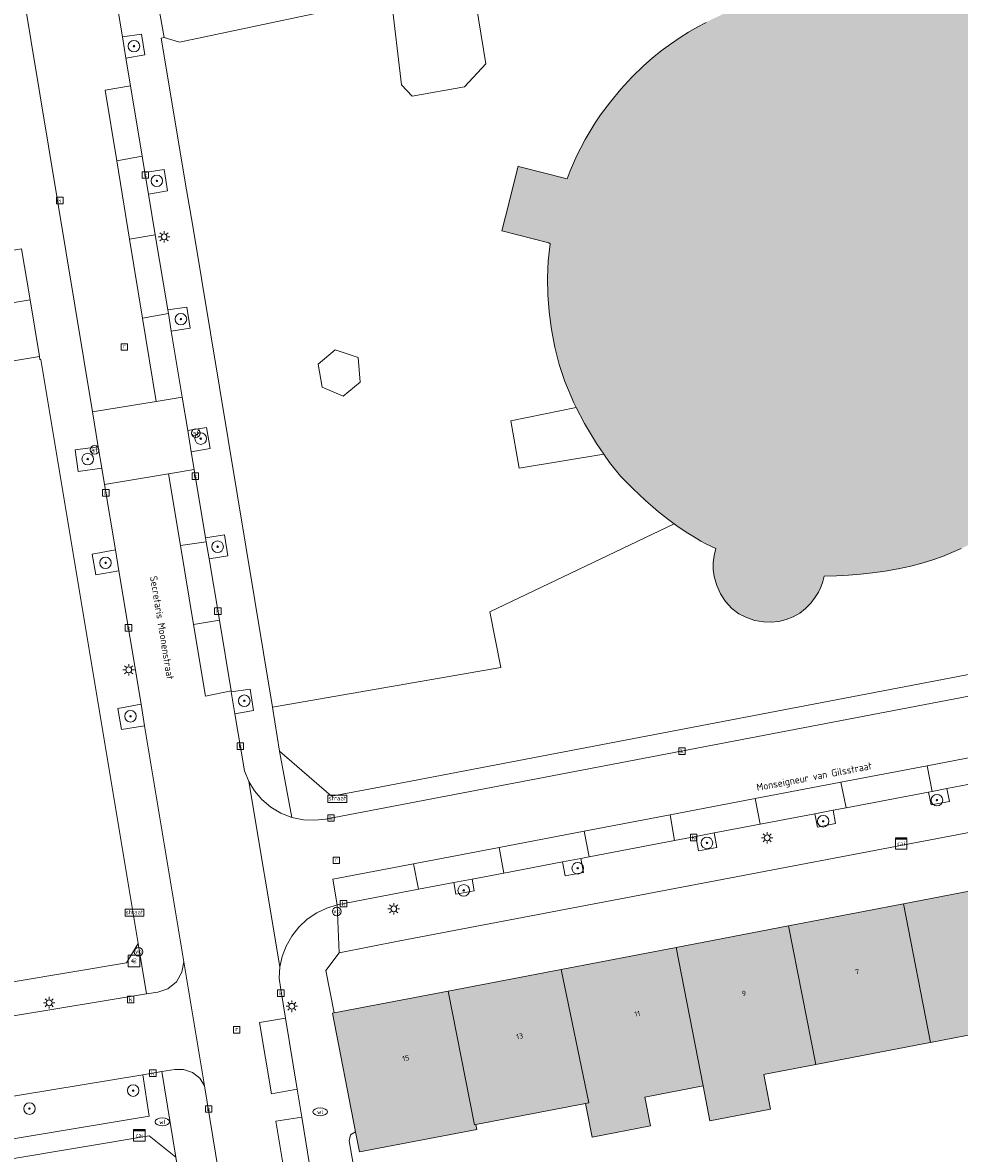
# Model space of a CAD drawing. Header units: metres. Extents: x 196496 to 197479, y 355250 to 356324.
# Tile 13 of 119: x 196858 to 196923, y 355646 to 355725. Entities that reach past the tile are written whole.
import ezdxf
from ezdxf.enums import TextEntityAlignment as Align

# ---------------------------------------------------------------- set-up
doc = ezdxf.new("R2010")
doc.units = ezdxf.units.M
doc.layers.get('0').update_dxf_attribs({"lineweight": 9})
for name, color, linetype, lineweight in [('B-WE-GR-BEPLANTING_CULTUUR_HEESTERS-GV', 251, 'Continuous', 9), ('B-WE-GR-BOOM-S', 251, 'Continuous', 9), ('B-WE-IE-MEUBILAIR_WEGMEUBILAIR-GV', 251, 'Continuous', 9), ('B-WE-IE-MEUBILAIR_WEGMEUBILAIR-S', 251, 'Continuous', 9), ('B-WE-IE-MEUBILAIR_WEGMEUBILAIR_VERKEERSBORD-S', 251, 'Continuous', 9), ('B-WE-KL-DATA-S', 251, 'Continuous', 9), ('B-WE-KL-ET_LS_OV_LICHTMAST-S', 251, 'Continuous', 9), ('B-WE-KL-WATER-S', 251, 'Continuous', 9), ('B-WE-OG-BEBOUWING-GV', 251, 'Continuous', 9), ('B-WE-OG-BEBOUWING_HUISNUMMER-T35', 90, 'Continuous', 9), ('B-WE-OG-BEBOUWING_STRAATNAAM-T35', 130, 'Continuous', 9), ('B-WE-OG-TERREIN_CULTUURSCHEIDING-GV', 251, 'Continuous', 9), ('B-WE-OG-TERREIN_ERF-GV', 251, 'Continuous', 9), ('B-WE-RI-GWA_KOLK-S', 251, 'Continuous', 9), ('B-WE-RI-GWA_RIOOLPUT-S', 251, 'Continuous', 9), ('B-WE-VH-ONVERHARD-GV', 251, 'Continuous', 9), ('B-WE-VH-VERHARDING_ASFALT-GV', 251, 'Continuous', 9), ('B-WE-VH-VERHARDING_BETONSTRAATSTEEN-GV', 251, 'Continuous', 9), ('B-WE-VH-VERHARDING_OPEN-GV', 251, 'Continuous', 9), ('B-WE-VH-VERHARDING_TEGEL-GV', 251, 'Continuous', 9), ('B-WE-VW-AFSLUITPAAL-S', 251, 'Continuous', 9)]:
    doc.layers.add(name, color=color, linetype=linetype, lineweight=lineweight)
doc.layers.add('X-XX-AL-PRESENTATIE_GEBOUW3-V', color=7, linetype='Continuous', lineweight=9, true_color=0xebe1d6)
doc.styles.add('NLCS-ISO', font='NLCS-ISO.ttf')
doc.styles.add('NLCS-ISO-ANNOTATIEF-T35', font='NLCS-ISO.ttf', dxfattribs={"height": 3.5})

# ---------------------------------------------------------------- blocks, each defined once
blk = doc.blocks.new('SIE-WEG_VERKEERSBORD_STRAATNAAM-SO')
at = {"color": 0, "linetype": 'ByBlock', "lineweight": 18}
blk.add_lwpolyline([(-3.25, -1.25), (3.25, -1.25), (3.25, 1.25), (-3.25, 1.25)], close=True, dxfattribs=at)
at = {"color": 0, "linetype": 'ByBlock', "lineweight": 18, "style": 'NLCS-ISO'}
blk.add_text('straat', height=1.5, dxfattribs=at).set_placement((0, 0.15), align=Align.MIDDLE_CENTER)
blk = doc.blocks.new('SKL-DATA_SIGNAAL_CAIKAST-SO')
at = {"color": 0, "linetype": 'ByBlock', "lineweight": 18}
for points in [[(-2, 2), (2, 2), (2, 1.68), (-2, 1.68)], [(-2, 1.52), (2, 1.52), (2, -2), (-2, -2)]]:
    blk.add_lwpolyline(points, close=True, dxfattribs=at)
at = {"color": 0, "linetype": 'ByBlock', "lineweight": 18, "style": 'NLCS-ISO'}
blk.add_text('cai', height=1.5, dxfattribs=at).set_placement((0, 0), align=Align.MIDDLE_CENTER)
blk = doc.blocks.new('SKL-ET_OV_LICHTMAST-SO')
at = {"color": 0, "linetype": 'ByBlock', "lineweight": 18}
for points in [[(-1.25, 0), (-2, 0)], [(-1.41, 1.41), (-0.88, 0.88)], [(0, 2), (0, 1.25)], [(0.88, 0.88), (1.41, 1.41)], [(2, 0), (1.25, 0)], [(-1.41, -1.41), (-0.88, -0.88)], [(0, -1.25), (0, -2)], [(0.88, -0.88), (1.41, -1.41)]]:
    blk.add_lwpolyline(points, dxfattribs=at)
blk.add_circle((0, 0), 1, dxfattribs=at)
blk = doc.blocks.new('SIE-WEG_PAAL_VERKEERSBORD-SO')
at = {"color": 0, "linetype": 'ByBlock', "lineweight": 18}
blk.add_circle((0, 0), 1.5, dxfattribs=at)
at = {"color": 0, "linetype": 'ByBlock', "lineweight": 18, "style": 'NLCS-ISO'}
blk.add_text('vb', height=1.5, dxfattribs=at).set_placement((0, 0.13), align=Align.MIDDLE_CENTER)
blk = doc.blocks.new('SVW-AFSLUITPAAL-SO')
at = {"lineweight": 18}
blk.add_circle((0, 0), 1.5, dxfattribs=at)
at = {"lineweight": 18, "style": 'NLCS-ISO'}
blk.add_text('af', height=1.8, dxfattribs=at).set_placement((0, 0), align=Align.MIDDLE_CENTER)
blk = doc.blocks.new('SRI-PUT_INSPECTIEPUT_RIOOLPUT-SO')
at = {"color": 0, "linetype": 'ByBlock', "lineweight": 18}
blk.add_lwpolyline([(-1.12, -1.12), (1.12, -1.12), (1.12, 1.12), (-1.12, 1.12)], close=True, dxfattribs=at)
at = {"color": 0, "linetype": 'ByBlock', "lineweight": 18, "style": 'NLCS-ISO'}
blk.add_text('r', height=1.5, dxfattribs=at).set_placement((0, 0.28), align=Align.MIDDLE_CENTER)
blk = doc.blocks.new('SRI-KOLK-SO')
at = {"color": 0, "linetype": 'ByBlock', "lineweight": 18}
blk.add_lwpolyline([(-1.125, -1.125), (1.125, -1.125), (1.125, 1.125), (-1.125, 1.125)], close=True, dxfattribs=at)
at = {"color": 0, "linetype": 'ByBlock', "lineweight": 18, "style": 'NLCS-ISO'}
blk.add_text('k', height=1.5, dxfattribs=at).set_placement((0, 0), align=Align.MIDDLE_CENTER)
blk = doc.blocks.new('SKL-WATER_WATERLEIDINGPUT-SO')
at = {"color": 0, "linetype": 'ByBlock', "lineweight": 18}
blk.add_ellipse((0, 0), major_axis=(2.5, 0), ratio=0.54, dxfattribs=at)
at = {"color": 0, "linetype": 'ByBlock', "lineweight": 18, "style": 'NLCS-ISO'}
blk.add_text('wl', height=1.5, dxfattribs=at).set_placement((0, 0), align=Align.MIDDLE_CENTER)
blk = doc.blocks.new('SIE-WEG_BETAALAUTOMAAT-SO')
at = {"color": 0, "linetype": 'ByBlock', "lineweight": 18}
blk.add_lwpolyline([(-2, -2), (2, -2), (2, 2), (-2, 2)], close=True, dxfattribs=at)
at = {"color": 0, "linetype": 'ByBlock', "lineweight": 18, "style": 'NLCS-ISO'}
blk.add_text('€', height=1.5, dxfattribs=at).set_placement((0, 0), align=Align.MIDDLE_CENTER)
blk = doc.blocks.new('SGR-BOOM_01-SO')
at = {"linetype": 'ByBlock', "lineweight": 18}
h = blk.add_hatch(color=0, dxfattribs=at)
h.dxf.hatch_style = 1
edge = h.paths.add_edge_path()
edge.add_arc((0, 0), 0.25, 0, 360)
at = {"color": 0, "linetype": 'ByBlock', "lineweight": 18}
for radius in [2, 0.25]:
    blk.add_circle((0, 0), radius, dxfattribs=at)

msp = doc.modelspace()

# ---------------------------------------------------------------- hatches: boundary and pattern name
at = {"layer": 'X-XX-AL-PRESENTATIE_GEBOUW3-V'}
for points in [[(196939.926, 355698.168), (196940.68, 355701.215), (196941.284, 355703.655), (196942.169, 355707.233), (196934.793, 355709.042), (196934.703, 355709.792), (196934.646, 355710.165), (196934.572, 355710.535), (196934.322, 355711.585), (196934.041, 355712.627), (196933.715, 355713.656), (196933.329, 355714.664), (196932.956, 355715.496), (196932.54, 355716.307), (196932.084, 355717.097), (196931.59, 355717.863), (196930.992, 355718.7), (196930.354, 355719.508), (196929.676, 355720.282), (196928.957, 355721.018), (196930.444, 355722.596), (196930.666, 355722.859), (196930.856, 355723.146), (196931.011, 355723.453), (196931.127, 355723.777), (196931.212, 355724.152), (196931.255, 355724.535), (196931.246, 355724.92), (196931.179, 355725.299), (196931.033, 355725.731), (196930.825, 355726.136), (196930.563, 355726.508), (196930.254, 355726.842), (196929.983, 355727.063), (196929.683, 355727.242), (196929.636, 355727.263), (196929.363, 355727.381), (196929.029, 355727.484), (196924.948, 355728.507), (196924.511, 355728.616), (196916.528, 355730.602), (196916.056, 355730.72), (196911.977, 355731.737), (196911.522, 355731.814), (196911.06, 355731.82), (196910.603, 355731.755), (196910.162, 355731.62), (196909.75, 355731.418), (196909.376, 355731.151), (196909.046, 355730.834), (196908.758, 355730.477), (196908.598, 355730.207), (196908.484, 355729.915), (196908.402, 355729.613), (196908.338, 355729.306), (196908.306, 355729.07), (196908.295, 355728.832), (196908.302, 355728.594), (196908.325, 355728.357), (196907.883, 355728.437), (196907.682, 355728.461), (196907.48, 355728.462), (196907.279, 355728.441), (196907.08, 355728.402), (196906.79, 355728.311), (196906.654, 355728.242), (196906.533, 355728.15), (196906.289, 355727.891), (196906.085, 355727.6), (196905.932, 355727.278), (196905.847, 355726.932), (196905.838, 355726.681), (196905.882, 355726.433), (196905.965, 355726.197), (196906.074, 355725.971), (196906.196, 355725.784), (196906.342, 355725.615), (196906.51, 355725.467), (196906.695, 355725.342), (196906.713, 355725.233), (196906.085, 355724.932), (196905.468, 355724.624), (196904.86, 355724.297), (196904.264, 355723.949), (196903.681, 355723.58), (196903.017, 355723.128), (196902.366, 355722.658), (196901.735, 355722.16), (196901.134, 355721.627), (196900.331, 355720.833), (196899.572, 355719.998), (196898.853, 355719.128), (196898.17, 355718.228), (196897.793, 355717.679), (196897.445, 355717.112), (196897.118, 355716.532), (196896.805, 355715.944), (196896.545, 355715.423), (196896.302, 355714.894), (196896.074, 355714.359), (196895.861, 355713.817), (196892.589, 355714.651), (196892.487, 355714.677), (196891.596, 355711.2), (196891.342, 355710.208), (196894.591, 355709.382), (196894.685, 355709.323), (196894.564, 355708.153), (196894.51, 355706.978), (196894.525, 355705.801), (196894.612, 355704.628), (196894.775, 355703.399), (196895.004, 355702.18), (196895.313, 355700.978), (196895.711, 355699.803), (196896.335, 355698.325), (196896.494, 355698.012), (196897.06, 355696.895), (196897.884, 355695.519), (196898.391, 355694.792), (196898.802, 355694.204), (196899.563, 355693.274), (196900.399, 355692.41), (196901.281, 355691.595), (196902.186, 355690.806), (196902.804, 355690.307), (196903.273, 355689.963), (196903.444, 355689.838), (196904.101, 355689.393), (196904.773, 355688.97), (196905.109, 355688.775), (196905.452, 355688.595), (196906.152, 355688.26), (196906.029, 355687.788), (196905.96, 355687.306), (196905.956, 355686.818), (196906.026, 355686.335), (196906.206, 355685.72), (196906.466, 355685.135), (196906.813, 355684.595), (196907.249, 355684.125), (196907.73, 355683.762), (196908.267, 355683.489), (196908.839, 355683.302), (196909.431, 355683.193), (196909.96, 355683.17), (196910.487, 355683.225), (196911, 355683.353), (196911.492, 355683.549), (196911.939, 355683.807), (196912.341, 355684.13), (196912.7, 355684.499), (196913.021, 355684.902), (196913.235, 355685.24), (196913.409, 355685.601), (196913.543, 355685.978), (196913.643, 355686.366), (196914.477, 355686.378), (196915.311, 355686.416), (196916.143, 355686.482), (196916.972, 355686.576), (196917.859, 355686.705), (196918.741, 355686.861), (196919.617, 355687.049), (196920.484, 355687.277), (196921.152, 355687.485), (196921.81, 355687.723), (196922.458, 355687.985), (196923.099, 355688.265), (196923.673, 355688.537), (196924.237, 355688.828), (196924.782, 355689.131), (196925.319, 355689.45), (196925.492, 355689.037), (196925.714, 355688.648), (196925.988, 355688.294), (196926.312, 355687.985), (196926.76, 355687.662), (196927.243, 355687.395), (196927.767, 355687.213), (196928.318, 355687.149), (196928.916, 355687.207), (196929.49, 355687.387), (196930.021, 355687.668), (196930.501, 355688.028), (196930.768, 355688.312), (196930.977, 355688.642), (196931.134, 355688.998), (196931.249, 355689.37), (196932.337, 355693.76), (196933.124, 355693.588), (196933.38, 355693.617), (196933.623, 355693.766), (196933.774, 355694.008), (196933.804, 355694.264), (196938.669, 355693.09)], [(196926.987, 355665.223), (196919.125, 355663.717), (196920.973, 355654.133), (196925.022, 355654.908), (196928.822, 355655.636)], [(196919.125, 355663.717), (196911.159, 355662.191), (196913.061, 355652.617), (196920.591, 355654.06), (196920.973, 355654.133)], [(196903.392, 355660.703), (196905.275, 355651.126), (196905.736, 355648.716), (196909.924, 355649.519), (196909.463, 355651.928), (196909.546, 355651.944), (196913.061, 355652.617), (196911.159, 355662.191)], [(196905.275, 355651.126), (196903.392, 355660.703), (196895.447, 355659.181), (196897.367, 355649.968), (196897.143, 355649.925), (196897.209, 355649.581), (196897.589, 355647.595), (196901.621, 355648.367), (196901.24, 355650.353)], [(196895.447, 355659.181), (196887.635, 355657.685), (196889.455, 355648.452), (196889.56, 355648.472), (196897.143, 355649.925), (196897.367, 355649.968)], [(196887.635, 355657.685), (196879.762, 355656.177), (196879.647, 355656.155), (196881.244, 355647.969), (196881.516, 355646.575), (196889.626, 355648.128), (196889.56, 355648.472), (196889.455, 355648.452)]]:
    msp.add_hatch(color=256, dxfattribs=at).paths.add_polyline_path(points)

# ---------------------------------------------------------------- linework, layer by layer
at = {"layer": 'B-WE-GR-BEPLANTING_CULTUUR_HEESTERS-GV', "flags": 128}
for points in [[(196858.734, 355705.439), (196858.147, 355708.965), (196853.438, 355708.193), (196854.021, 355704.667)], [(196866.522, 355651.901), (196849.742, 355649.127), (196850.051, 355647.207), (196850.485, 355646.3), (196866.964, 355649.047)]]:
    msp.add_lwpolyline(points, close=True, dxfattribs=at)
at = {"layer": 'B-WE-IE-MEUBILAIR_WEGMEUBILAIR-GV', "flags": 128}
for points in [[(196865.361, 355722.14), (196866.681, 355722.369), (196866.434, 355723.819), (196865.116, 355723.613)], [(196866.922, 355712.756), (196868.238, 355712.988), (196868.003, 355714.449), (196866.675, 355714.238)], [(196868.296, 355704.499), (196868.5, 355703.275), (196869.796, 355703.49), (196869.568, 355704.946), (196868.252, 355704.762)], [(196869.641, 355696.417), (196869.885, 355694.951), (196871.184, 355695.181), (196870.945, 355696.637)], [(196863.695, 355693.823), (196863.45, 355695.299), (196861.844, 355695.087), (196862.068, 355693.599)], [(196871.117, 355687.545), (196872.419, 355687.763), (196872.186, 355689.214), (196870.875, 355689.002), (196870.92, 355688.733)], [(196864.632, 355688.18), (196863.035, 355687.885), (196863.276, 355686.448), (196864.874, 355686.723)], [(196872.897, 355676.848), (196874.194, 355677.08), (196873.958, 355678.539), (196872.646, 355678.356)], [(196866.407, 355677.502), (196864.801, 355677.22), (196865.05, 355675.752), (196866.653, 355676.022)], [(196922.116, 355671.678), (196921.105, 355671.485), (196920.854, 355671.437), (196921.024, 355670.546), (196922.286, 355670.787)], [(196914.247, 355670.177), (196912.985, 355669.937), (196913.161, 355669.012), (196914.423, 355669.253)], [(196906.027, 355668.612), (196904.765, 355668.371), (196904.955, 355667.376), (196906.217, 355667.617)], [(196895.539, 355666.613), (196895.724, 355665.642), (196896.986, 355665.883), (196896.801, 355666.853)], [(196889.288, 355665.422), (196888.026, 355665.182), (196888.18, 355664.376), (196889.442, 355664.616)]]:
    msp.add_lwpolyline(points, close=True, dxfattribs=at)
at = {"layer": 'B-WE-OG-BEBOUWING-GV', "flags": 128}
msp.add_lwpolyline([(196905.468, 355724.624), (196904.86, 355724.297), (196904.264, 355723.949), (196903.681, 355723.58), (196903.017, 355723.128), (196902.366, 355722.658), (196901.735, 355722.16), (196901.134, 355721.627), (196900.331, 355720.833), (196899.572, 355719.998), (196898.853, 355719.128), (196898.17, 355718.228), (196897.793, 355717.679), (196897.445, 355717.112), (196897.118, 355716.532), (196896.805, 355715.944), (196896.545, 355715.423), (196896.302, 355714.894), (196896.074, 355714.359), (196895.861, 355713.817), (196892.589, 355714.651), (196892.487, 355714.677), (196891.596, 355711.2), (196891.342, 355710.208), (196894.591, 355709.382), (196894.685, 355709.323), (196894.564, 355708.153), (196894.51, 355706.978), (196894.525, 355705.801), (196894.612, 355704.628), (196894.775, 355703.399), (196895.004, 355702.18), (196895.313, 355700.978), (196895.711, 355699.803), (196896.335, 355698.325), (196896.494, 355698.012), (196897.06, 355696.895), (196897.884, 355695.519), (196898.391, 355694.792), (196898.802, 355694.204), (196899.563, 355693.274), (196900.399, 355692.41), (196901.281, 355691.595), (196902.186, 355690.806), (196902.804, 355690.307), (196903.273, 355689.963), (196903.444, 355689.838), (196904.101, 355689.393), (196904.773, 355688.97), (196905.109, 355688.775), (196905.452, 355688.595), (196906.152, 355688.26), (196906.029, 355687.788), (196905.96, 355687.306), (196905.956, 355686.818), (196906.026, 355686.335), (196906.206, 355685.72), (196906.466, 355685.135), (196906.813, 355684.595), (196907.249, 355684.125), (196907.73, 355683.762), (196908.267, 355683.489), (196908.839, 355683.302), (196909.431, 355683.193), (196909.96, 355683.17), (196910.487, 355683.225), (196911, 355683.353), (196911.492, 355683.549), (196911.939, 355683.807), (196912.341, 355684.13), (196912.7, 355684.499), (196913.021, 355684.902), (196913.235, 355685.24), (196913.409, 355685.601), (196913.543, 355685.978), (196913.643, 355686.366), (196914.477, 355686.378), (196915.311, 355686.416), (196916.143, 355686.482), (196916.972, 355686.576), (196917.859, 355686.705), (196918.741, 355686.861), (196919.617, 355687.049), (196920.484, 355687.277), (196921.152, 355687.485), (196921.81, 355687.723), (196922.458, 355687.985), (196923.099, 355688.265)], dxfattribs=at)
for points in [[(196926.987, 355665.223), (196919.125, 355663.717), (196920.973, 355654.133), (196925.022, 355654.908), (196928.822, 355655.636)], [(196919.125, 355663.717), (196911.159, 355662.191), (196913.061, 355652.617), (196920.591, 355654.06), (196920.973, 355654.133)], [(196903.392, 355660.703), (196905.275, 355651.126), (196905.736, 355648.716), (196909.924, 355649.519), (196909.463, 355651.928), (196909.546, 355651.944), (196913.061, 355652.617), (196911.159, 355662.191)], [(196905.275, 355651.126), (196903.392, 355660.703), (196895.447, 355659.181), (196897.367, 355649.968), (196897.143, 355649.925), (196897.209, 355649.581), (196897.589, 355647.595), (196901.621, 355648.367), (196901.24, 355650.353)], [(196895.447, 355659.181), (196887.635, 355657.685), (196889.455, 355648.452), (196889.56, 355648.472), (196897.143, 355649.925), (196897.367, 355649.968)], [(196887.635, 355657.685), (196879.762, 355656.177), (196879.647, 355656.155), (196881.244, 355647.969), (196881.516, 355646.575), (196889.626, 355648.128), (196889.56, 355648.472), (196889.455, 355648.452)]]:
    msp.add_lwpolyline(points, close=True, dxfattribs=at)
at = {"layer": 'B-WE-OG-TERREIN_CULTUURSCHEIDING-GV', "flags": 128}
msp.add_lwpolyline([(196923.099, 355688.265), (196922.458, 355687.985), (196921.81, 355687.723), (196921.152, 355687.485), (196920.484, 355687.277), (196919.617, 355687.049), (196918.741, 355686.861), (196917.859, 355686.705), (196916.972, 355686.576), (196916.143, 355686.482), (196915.311, 355686.416), (196914.477, 355686.378), (196913.643, 355686.366), (196913.543, 355685.978), (196913.409, 355685.601), (196913.235, 355685.24), (196913.021, 355684.902), (196912.7, 355684.499), (196912.341, 355684.13), (196911.939, 355683.807), (196911.492, 355683.549), (196911, 355683.353), (196910.487, 355683.225), (196909.96, 355683.17), (196909.431, 355683.193), (196908.839, 355683.302), (196908.267, 355683.489), (196907.73, 355683.762), (196907.249, 355684.125), (196906.813, 355684.595), (196906.466, 355685.135), (196906.206, 355685.72), (196906.026, 355686.335), (196905.956, 355686.818), (196905.96, 355687.306), (196906.029, 355687.788), (196906.152, 355688.26), (196905.452, 355688.595), (196905.109, 355688.775), (196904.773, 355688.97), (196904.101, 355689.393), (196903.444, 355689.838), (196903.273, 355689.963), (196890.515, 355683.892), (196891.276, 355680.046), (196875.487, 355677.297), (196875.99, 355674.259), (196879.574, 355671.161), (196882.528, 355671.697), (196933.385, 355681.428)], dxfattribs=at)
at = {"layer": 'B-WE-OG-TERREIN_ERF-GV', "flags": 128}
for points in [[(196853.558, 355657.652), (196865.411, 355659.639), (196866.203, 355660.969), (196859.487, 355701.333), (196859.417, 355701.33), (196859.384, 355701.53), (196851.624, 355700.245)], [(196925.022, 355654.908), (196920.973, 355654.133), (196920.591, 355654.06), (196913.061, 355652.617), (196909.546, 355651.944), (196909.463, 355651.928), (196909.924, 355649.519), (196905.736, 355648.716), (196905.275, 355651.126), (196901.24, 355650.353), (196901.621, 355648.367), (196897.589, 355647.595), (196897.209, 355649.581), (196897.143, 355649.925), (196889.56, 355648.472), (196889.626, 355648.128), (196881.516, 355646.575), (196881.244, 355647.969), (196880.892, 355647.749), (196880.8, 355647.344), (196882.194, 355639.241)]]:
    msp.add_lwpolyline(points, dxfattribs=at)
for points in [[(196934.66, 355666.693), (196942.575, 355668.209), (196942.607, 355668.215), (196941.925, 355672.131), (196884.297, 355661.161), (196880.098, 355660.336), (196879.185, 355659.105), (196879.762, 355656.177), (196887.635, 355657.685), (196895.447, 355659.181), (196903.392, 355660.703), (196911.159, 355662.191), (196919.125, 355663.717), (196926.987, 355665.223)], [(196876.714, 355598.357), (196868.812, 355646.203), (196866.978, 355647.675), (196809.015, 355637.994), (196808.988, 355638.097), (196802.522, 355637.021), (196802.532, 355636.871), (196794.685, 355635.665), (196793.73, 355635.372), (196792.864, 355634.788), (196792.212, 355633.972), (196791.844, 355633.043), (196799.932, 355583.925), (196816.538, 355586.665), (196816.566, 355586.531), (196875.214, 355596.278)]]:
    msp.add_lwpolyline(points, close=True, dxfattribs=at)
at = {"layer": 'B-WE-VH-ONVERHARD-GV', "flags": 128}
for points in [[(196865.361, 355722.14), (196866.681, 355722.369), (196866.434, 355723.819), (196865.116, 355723.613)], [(196866.922, 355712.756), (196868.238, 355712.988), (196868.003, 355714.449), (196866.675, 355714.238)], [(196868.252, 355704.762), (196868.296, 355704.499), (196868.5, 355703.275), (196869.796, 355703.49), (196869.568, 355704.946)], [(196878.936, 355699.422), (196880.376, 355698.787), (196881.551, 355699.752), (196881.412, 355701.47), (196879.82, 355701.989), (196878.647, 355700.995)], [(196896.494, 355698.012), (196891.966, 355697.078), (196892.557, 355693.819), (196898.391, 355694.792), (196897.884, 355695.519), (196897.06, 355696.895)], [(196869.641, 355696.417), (196869.885, 355694.951), (196871.184, 355695.181), (196870.945, 355696.637)], [(196863.695, 355693.823), (196863.45, 355695.299), (196861.844, 355695.087), (196862.068, 355693.599)], [(196870.92, 355688.733), (196871.117, 355687.545), (196872.419, 355687.763), (196872.186, 355689.214), (196870.875, 355689.002)], [(196864.874, 355686.723), (196864.632, 355688.18), (196863.035, 355687.885), (196863.276, 355686.448)], [(196872.646, 355678.356), (196872.897, 355676.848), (196874.194, 355677.08), (196873.958, 355678.539)], [(196866.653, 355676.022), (196866.407, 355677.502), (196864.801, 355677.22), (196865.05, 355675.752)], [(196920.854, 355671.437), (196921.024, 355670.546), (196922.286, 355670.787), (196922.116, 355671.678), (196921.105, 355671.485)], [(196912.985, 355669.937), (196913.161, 355669.012), (196914.423, 355669.253), (196914.247, 355670.177)], [(196904.765, 355668.371), (196904.955, 355667.376), (196906.217, 355667.617), (196906.027, 355668.612)], [(196895.539, 355666.613), (196895.724, 355665.642), (196896.986, 355665.883), (196896.801, 355666.853)], [(196888.026, 355665.182), (196888.18, 355664.376), (196889.442, 355664.616), (196889.288, 355665.422)]]:
    msp.add_lwpolyline(points, close=True, dxfattribs=at)
at = {"layer": 'B-WE-VH-VERHARDING_ASFALT-GV', "flags": 128}
for points in [[(196933.639, 355679.984), (196879.163, 355669.57), (196878.413, 355669.487), (196877.629, 355669.522), (196876.84, 355669.688), (196876.079, 355669.984), (196875.377, 355670.402), (196874.761, 355670.922), (196874.251, 355671.518), (196873.855, 355672.161), (196876.009, 355659.351), (196876.167, 355660.077), (196876.439, 355660.796), (196876.825, 355661.482), (196877.318, 355662.107), (196877.902, 355662.649), (196878.554, 355663.09), (196879.248, 355663.419), (196879.959, 355663.636), (196879.665, 355665.417), (196885.236, 355666.48), (196891.158, 355667.61), (196897.044, 355668.733), (196902.986, 355669.867), (196908.864, 355670.988), (196914.78, 355672.117), (196920.743, 355673.255), (196926.598, 355674.372)], [(196849.742, 355649.127), (196866.522, 355651.901), (196867.835, 355652.118), (196868.739, 355652.267), (196869.349, 355652.268), (196869.958, 355652.058), (196870.462, 355651.655), (196870.787, 355651.139), (196869.365, 355659.697), (196869.236, 355658.99), (196868.85, 355658.331), (196868.256, 355657.85), (196867.577, 355657.615), (196866.783, 355657.484), (196838.912, 355652.884)]]:
    msp.add_lwpolyline(points, dxfattribs=at)
for points in [[(196926.944, 355672.597), (196926.598, 355674.372), (196920.743, 355673.255), (196921.105, 355671.485), (196922.116, 355671.678)], [(196914.78, 355672.117), (196915.148, 355670.349), (196920.854, 355671.437), (196921.105, 355671.485), (196920.743, 355673.255)], [(196914.78, 355672.117), (196908.864, 355670.988), (196909.213, 355669.219), (196912.985, 355669.937), (196914.247, 355670.177), (196915.148, 355670.349)], [(196902.986, 355669.867), (196903.289, 355668.09), (196904.765, 355668.371), (196906.027, 355668.612), (196909.213, 355669.219), (196908.864, 355670.988)], [(196903.289, 355668.09), (196902.986, 355669.867), (196897.044, 355668.733), (196897.381, 355666.964)], [(196891.158, 355667.61), (196891.494, 355665.842), (196895.539, 355666.613), (196896.801, 355666.853), (196897.381, 355666.964), (196897.044, 355668.733)], [(196891.494, 355665.842), (196891.158, 355667.61), (196885.236, 355666.48), (196885.591, 355664.718), (196888.026, 355665.182), (196889.288, 355665.422)], [(196885.591, 355664.718), (196885.236, 355666.48), (196879.665, 355665.417), (196879.959, 355663.636)]]:
    msp.add_lwpolyline(points, close=True, dxfattribs=at)
at = {"layer": 'B-WE-VH-VERHARDING_BETONSTRAATSTEEN-GV', "flags": 128}
for points in [[(196855.117, 355745.448), (196863.051, 355697.7), (196867.462, 355698.431), (196866.514, 355704.187), (196865.614, 355709.65), (196864.724, 355715.056), (196863.918, 355719.949), (196865.675, 355720.249), (196865.361, 355722.14), (196865.116, 355723.613), (196863.9, 355730.914)], [(196876.558, 355643.709), (196875.731, 355648.694), (196877.517, 355648.971), (196877.198, 355650.903), (196875.419, 355650.591), (196874.592, 355655.515), (196876.39, 355655.804), (196876.063, 355657.786), (196875.965, 355658.566), (196876.009, 355659.351), (196873.855, 355672.161), (196873.555, 355672.893), (196872.897, 355676.848), (196872.646, 355678.356), (196872.634, 355678.426), (196870.87, 355678.068), (196870.045, 355683.014), (196869.137, 355688.466), (196868.31, 355693.424), (196863.883, 355692.689), (196864.632, 355688.18), (196864.874, 355686.723), (196866.407, 355677.502), (196866.653, 355676.022), (196869.365, 355659.697), (196870.787, 355651.139), (196871.748, 355645.356)]]:
    msp.add_lwpolyline(points, dxfattribs=at)
for points in [[(196865.675, 355720.249), (196863.918, 355719.949), (196864.724, 355715.056), (196866.486, 355715.376)], [(196865.614, 355709.65), (196867.39, 355709.944), (196866.922, 355712.756), (196866.675, 355714.238), (196866.486, 355715.376), (196864.724, 355715.056)], [(196868.296, 355704.499), (196868.252, 355704.762), (196867.39, 355709.944), (196865.614, 355709.65), (196866.514, 355704.187)], [(196851.624, 355700.245), (196859.384, 355701.53), (196858.734, 355705.439), (196854.021, 355704.667), (196851.533, 355704.26)], [(196868.5, 355703.275), (196868.296, 355704.499), (196866.514, 355704.187), (196867.462, 355698.431), (196869.256, 355698.728)], [(196868.31, 355693.424), (196870.09, 355693.719), (196869.885, 355694.951), (196869.641, 355696.417), (196869.256, 355698.728), (196867.462, 355698.431), (196863.051, 355697.7), (196863.45, 355695.299), (196863.695, 355693.823), (196863.883, 355692.689)], [(196869.137, 355688.466), (196870.92, 355688.733), (196870.875, 355689.002), (196870.09, 355693.719), (196868.31, 355693.424)], [(196871.117, 355687.545), (196870.92, 355688.733), (196869.137, 355688.466), (196870.045, 355683.014), (196871.822, 355683.308)], [(196871.822, 355683.308), (196870.045, 355683.014), (196870.87, 355678.068), (196872.634, 355678.426)], [(196876.39, 355655.804), (196874.592, 355655.515), (196875.419, 355650.591), (196877.198, 355650.903)], [(196876.558, 355643.709), (196878.336, 355644.002), (196877.517, 355648.971), (196875.731, 355648.694)]]:
    msp.add_lwpolyline(points, close=True, dxfattribs=at)
at = {"layer": 'B-WE-VH-VERHARDING_OPEN-GV', "flags": 128}
msp.add_lwpolyline([(196889.239, 355728.002), (196890.246, 355721.757), (196888.758, 355720.161), (196885.143, 355719.521), (196884.409, 355720.305), (196883.69, 355726.357), (196869.076, 355723.26), (196868.007, 355723.573), (196867.809, 355723.538), (196869.558, 355713.057), (196869.984, 355710.543), (196875.487, 355677.297), (196891.276, 355680.046), (196890.515, 355683.892), (196903.273, 355689.963), (196902.804, 355690.307), (196902.186, 355690.806), (196901.281, 355691.595), (196900.399, 355692.41), (196899.563, 355693.274), (196898.802, 355694.204), (196898.391, 355694.792), (196892.557, 355693.819), (196891.966, 355697.078), (196896.494, 355698.012), (196896.335, 355698.325), (196895.711, 355699.803), (196895.313, 355700.978), (196895.004, 355702.18), (196894.775, 355703.399), (196894.612, 355704.628), (196894.525, 355705.801), (196894.51, 355706.978), (196894.564, 355708.153), (196894.685, 355709.323), (196894.591, 355709.382), (196891.342, 355710.208), (196891.596, 355711.2), (196892.487, 355714.677), (196892.589, 355714.651), (196895.861, 355713.817), (196896.074, 355714.359), (196896.302, 355714.894), (196896.545, 355715.423), (196896.805, 355715.944), (196897.118, 355716.532), (196897.445, 355717.112), (196897.793, 355717.679), (196898.17, 355718.228), (196898.853, 355719.128), (196899.572, 355719.998), (196900.331, 355720.833), (196901.134, 355721.627), (196901.735, 355722.16), (196902.366, 355722.658), (196903.017, 355723.128), (196903.681, 355723.58), (196904.264, 355723.949), (196904.86, 355724.297), (196905.468, 355724.624)], dxfattribs=at)
msp.add_lwpolyline([(196878.936, 355699.422), (196878.647, 355700.995), (196879.82, 355701.989), (196881.412, 355701.47), (196881.551, 355699.752), (196880.376, 355698.787)], close=True, dxfattribs=at)
at = {"layer": 'B-WE-VH-VERHARDING_TEGEL-GV', "flags": 128}
for points in [[(196858.147, 355708.965), (196858.734, 355705.439), (196859.384, 355701.53), (196859.417, 355701.33), (196859.487, 355701.333), (196866.203, 355660.969), (196866.783, 355657.484), (196867.577, 355657.615), (196868.256, 355657.85), (196868.85, 355658.331), (196869.236, 355658.99), (196869.365, 355659.697), (196866.653, 355676.022), (196865.05, 355675.752), (196864.801, 355677.22), (196866.407, 355677.502), (196864.874, 355686.723), (196863.276, 355686.448), (196863.035, 355687.885), (196864.632, 355688.18), (196863.883, 355692.689), (196863.695, 355693.823), (196862.068, 355693.599), (196861.844, 355695.087), (196863.45, 355695.299), (196863.051, 355697.7), (196855.117, 355745.448)], [(196863.9, 355730.914), (196865.116, 355723.613), (196866.434, 355723.819), (196866.681, 355722.369), (196865.361, 355722.14), (196865.675, 355720.249), (196866.486, 355715.376), (196866.675, 355714.238), (196868.003, 355714.449), (196868.238, 355712.988), (196866.922, 355712.756), (196867.39, 355709.944), (196868.252, 355704.762), (196869.568, 355704.946), (196869.796, 355703.49), (196868.5, 355703.275), (196869.256, 355698.728), (196869.641, 355696.417), (196870.945, 355696.637), (196871.184, 355695.181), (196869.885, 355694.951), (196870.09, 355693.719), (196870.875, 355689.002), (196872.186, 355689.214), (196872.419, 355687.763), (196871.117, 355687.545), (196871.822, 355683.308), (196872.634, 355678.426), (196872.646, 355678.356), (196873.958, 355678.539), (196874.194, 355677.08), (196872.897, 355676.848), (196873.555, 355672.893), (196873.855, 355672.161), (196874.251, 355671.518), (196874.761, 355670.922), (196875.377, 355670.402), (196876.079, 355669.984), (196876.84, 355669.688), (196875.99, 355674.259), (196875.487, 355677.297), (196869.984, 355710.543), (196869.558, 355713.057), (196867.809, 355723.538), (196868.007, 355723.573), (196867.26, 355727.735)], [(196867.26, 355727.735), (196868.007, 355723.573), (196869.076, 355723.26), (196883.69, 355726.357), (196884.409, 355720.305), (196885.143, 355719.521), (196888.758, 355720.161), (196890.246, 355721.757), (196889.239, 355728.002)], [(196933.385, 355681.428), (196882.528, 355671.697), (196879.574, 355671.161), (196875.99, 355674.259), (196876.84, 355669.688), (196877.629, 355669.522), (196878.413, 355669.487), (196879.163, 355669.57), (196933.639, 355679.984)], [(196926.944, 355672.597), (196922.116, 355671.678), (196922.286, 355670.787), (196921.024, 355670.546), (196920.854, 355671.437), (196915.148, 355670.349), (196914.247, 355670.177), (196914.423, 355669.253), (196913.161, 355669.012), (196912.985, 355669.937), (196909.213, 355669.219), (196906.027, 355668.612), (196906.217, 355667.617), (196904.955, 355667.376), (196904.765, 355668.371), (196903.289, 355668.09), (196897.381, 355666.964), (196896.801, 355666.853), (196896.986, 355665.883), (196895.724, 355665.642), (196895.539, 355666.613), (196891.494, 355665.842), (196889.288, 355665.422), (196889.442, 355664.616), (196888.18, 355664.376), (196888.026, 355665.182), (196885.591, 355664.718), (196879.959, 355663.636), (196880.098, 355660.336), (196884.297, 355661.161), (196941.925, 355672.131)], [(196882.194, 355639.241), (196880.8, 355647.344), (196880.892, 355647.749), (196881.244, 355647.969), (196879.647, 355656.155), (196879.762, 355656.177), (196879.185, 355659.105), (196880.098, 355660.336), (196879.959, 355663.636), (196879.248, 355663.419), (196878.554, 355663.09), (196877.902, 355662.649), (196877.318, 355662.107), (196876.825, 355661.482), (196876.439, 355660.796), (196876.167, 355660.077), (196876.009, 355659.351), (196875.965, 355658.566), (196876.063, 355657.786), (196876.39, 355655.804), (196877.198, 355650.903), (196877.517, 355648.971), (196878.336, 355644.002)], [(196871.748, 355645.356), (196870.787, 355651.139), (196870.462, 355651.655), (196869.958, 355652.058), (196869.349, 355652.268), (196868.739, 355652.267), (196867.835, 355652.118), (196868.812, 355646.203)], [(196809.015, 355637.994), (196866.978, 355647.675), (196868.812, 355646.203), (196867.835, 355652.118), (196866.522, 355651.901), (196866.964, 355649.047), (196850.485, 355646.3)]]:
    msp.add_lwpolyline(points, dxfattribs=at)
msp.add_lwpolyline([(196847.209, 355656.527), (196844.097, 355656.013), (196838.589, 355654.832), (196838.912, 355652.884), (196866.783, 355657.484), (196866.203, 355660.969), (196865.411, 355659.639), (196853.558, 355657.652)], close=True, dxfattribs=at)

# ---------------------------------------------------------------- block references
at = {"layer": 'B-WE-GR-BOOM-S', "xscale": 0.2, "yscale": 0.2, "zscale": 0.2}
for p in [(196865.919, 355722.979), (196867.503, 355713.672), (196869.163, 355704.117), (196870.533, 355695.857), (196862.722, 355694.451), (196871.703, 355688.393), (196863.954, 355687.276), (196873.549, 355677.745), (196865.68, 355676.675), (196921.427, 355670.879), (196913.563, 355669.422), (196905.529, 355667.922), (196896.593, 355666.171), (196888.712, 355664.643), (196865.864, 355650.809), (196858.696, 355649.563)]:
    msp.add_blockref('SGR-BOOM_01-SO', p, dxfattribs=at)
at = {"layer": 'B-WE-IE-MEUBILAIR_WEGMEUBILAIR-S', "xscale": 0.2, "yscale": 0.2, "zscale": 0.2}
for name, p in [('SIE-WEG_PAAL_VERKEERSBORD-SO', (196879.936, 355663.183)), ('SIE-WEG_BETAALAUTOMAAT-SO', (196865.926, 355659.767)), ('SIE-WEG_PAAL_VERKEERSBORD-SO', (196866.229, 355660.399))]:
    msp.add_blockref(name, p, dxfattribs=at)
at = {"layer": 'B-WE-IE-MEUBILAIR_WEGMEUBILAIR_VERKEERSBORD-S', "xscale": 0.2, "yscale": 0.2, "zscale": 0.2}
for p in [(196879.981, 355670.975), (196865.951, 355663.104)]:
    msp.add_blockref('SIE-WEG_VERKEERSBORD_STRAATNAAM-SO', p, dxfattribs=at)
at = {"layer": 'B-WE-KL-DATA-S', "xscale": 0.2, "yscale": 0.2, "zscale": 0.2}
for p in [(196918.955, 355667.884), (196866.298, 355647.713)]:
    msp.add_blockref('SKL-DATA_SIGNAAL_CAIKAST-SO', p, dxfattribs=at)
at = {"layer": 'B-WE-KL-ET_LS_OV_LICHTMAST-S', "xscale": 0.2, "yscale": 0.2, "zscale": 0.2}
for p in [(196868.001, 355709.803), (196865.555, 355679.88), (196909.695, 355668.273), (196883.876, 355663.368), (196860.055, 355656.876), (196876.835, 355656.636)]:
    msp.add_blockref('SKL-ET_OV_LICHTMAST-SO', p, dxfattribs=at)
at = {"layer": 'B-WE-KL-WATER-S', "xscale": 0.2, "yscale": 0.2, "zscale": 0.2}
for p in [(196878.788, 355649.341), (196867.88, 355648.648)]:
    msp.add_blockref('SKL-WATER_WATERLEIDINGPUT-SO', p, dxfattribs=at)
at = {"layer": 'B-WE-RI-GWA_KOLK-S', "xscale": 0.2, "yscale": 0.2, "zscale": 0.2}
for p in [(196866.71, 355714.077), (196860.79, 355712.32), (196870.163, 355693.267), (196863.975, 355692.114), (196871.716, 355683.933), (196865.538, 355682.786), (196873.268, 355674.614), (196903.805, 355674.258), (196879.543, 355669.645), (196904.613, 355668.295), (196880.41, 355663.729), (196876.076, 355657.534), (196865.692, 355657.104), (196867.225, 355652.012), (196871.085, 355649.534)]:
    msp.add_blockref('SRI-KOLK-SO', p, dxfattribs=at)
at = {"layer": 'B-WE-RI-GWA_RIOOLPUT-S', "xscale": 0.2, "yscale": 0.2, "zscale": 0.2}
for p in [(196865.25, 355702.193), (196879.906, 355666.72), (196873.023, 355655.005)]:
    msp.add_blockref('SRI-PUT_INSPECTIEPUT_RIOOLPUT-SO', p, dxfattribs=at)
at = {"layer": 'B-WE-VW-AFSLUITPAAL-S', "xscale": 0.2, "yscale": 0.2, "zscale": 0.2}
for p in [(196870.203, 355696.245), (196863.202, 355695.082)]:
    msp.add_blockref('SVW-AFSLUITPAAL-SO', p, dxfattribs=at)

# ---------------------------------------------------------------- texts
at = {"layer": 'B-WE-OG-BEBOUWING_HUISNUMMER-T35', "style": 'NLCS-ISO-ANNOTATIEF-T35'}
for s, p in [('7', (196915.919, 355659.03)), ('9', (196908.085, 355657.529)), ('11', (196900.714, 355656.117)), ('13', (196892.582, 355654.56)), ('15', (196884.711, 355653.052))]:
    msp.add_text(s, height=0.36, rotation=10.8, dxfattribs=at).set_placement(p, align=Align.MIDDLE)
at = {"layer": 'B-WE-OG-BEBOUWING_STRAATNAAM-T35', "style": 'NLCS-ISO-ANNOTATIEF-T35'}
for s, rotation, p in [('Secretaris Moonenstraat', 279.3, (196867.856, 355682.792)), ('Monseigneur van Gilsstraat', 10.8, (196912.954, 355672.435))]:
    msp.add_text(s, height=0.5, rotation=rotation, dxfattribs=at).set_placement(p, align=Align.MIDDLE)

doc.saveas('drawing.dxf')
